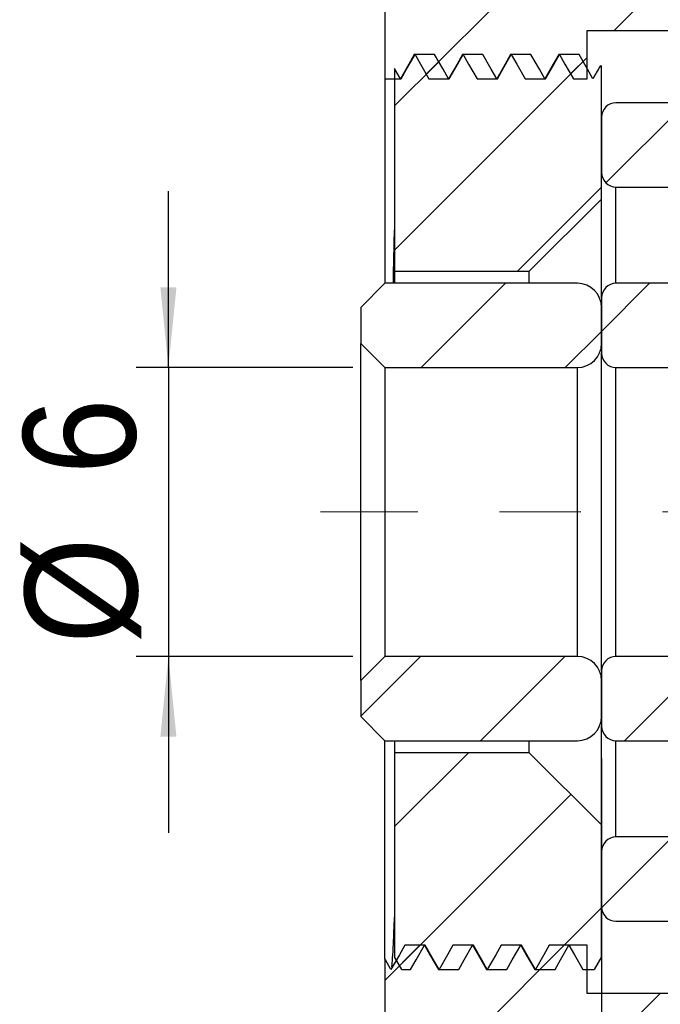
# Model space of a CAD drawing. Header units: millimetres. Extents: x 15 to 240, y 23 to 130.
# Tile 9 of 13: x 135 to 148, y 49 to 70. Entities that reach past the tile are written whole.
import ezdxf

# ---------------------------------------------------------------- set-up
doc = ezdxf.new("R2010")
doc.units = ezdxf.units.MM
doc.header["$LTSCALE"] = 0.666667
doc.linetypes.add('CENTERX2', pattern=[20.32, 12.7, -2.54, 2.54, -2.54])
doc.layers.add('FORMAT', color=7, linetype='Continuous')
doc.styles.add('SLDTEXTSTYLE0', font='GOTHIC.TTF', dxfattribs={"width": 0.913})
doc.dimstyles.new('SLDDIMSTYLE1', dxfattribs={"dimtxt": 2.333333, "dimasz": 1.666667, "dimexe": 0, "dimexo": 0.0625, "dimgap": 0.583333, "dimtad": 1, "dimrnd": 1e-09, "dimzin": 12, "dimdsep": 46, "dimtxsty": 'SLDTEXTSTYLE0', "dimsah": 1, "dimcen": 0.09, "dimadec": 0, "dimazin": 3, "dimtfac": 1, "dimtmove": 0, "dimatfit": 0, "dimfxl": 1, "dimfrac": 2, "dimtolj": 1, "dimtzin": 12, "dimarcsym": 0})
doc.dimstyles.new('SLDDIMSTYLE2', dxfattribs={"dimtxt": 2.333333, "dimasz": 1.666667, "dimexe": 0, "dimexo": 0.0625, "dimgap": 0.583333, "dimtad": 1, "dimrnd": 1e-09, "dimzin": 12, "dimdsep": 46, "dimtxsty": 'SLDTEXTSTYLE0', "dimsah": 1, "dimcen": 0.09, "dimadec": 0, "dimazin": 3, "dimtfac": 1, "dimtofl": 0, "dimtmove": 0, "dimatfit": 3, "dimfxl": 1, "dimfrac": 2, "dimtolj": 1, "dimtzin": 12, "dimarcsym": 0})
doc.dimstyles.new('SLDDIMSTYLE5', dxfattribs={"dimtxt": 2.333333, "dimasz": 1.666667, "dimexe": 0, "dimexo": 0.0625, "dimgap": 0.583333, "dimtad": 1, "dimdec": 1, "dimrnd": 1e-09, "dimzin": 12, "dimdsep": 46, "dimtxsty": 'SLDTEXTSTYLE0', "dimsah": 1, "dimcen": 0.09, "dimadec": 0, "dimazin": 3, "dimtfac": 1, "dimtdec": 1, "dimtofl": 0, "dimtmove": 0, "dimatfit": 3, "dimfxl": 1, "dimfrac": 2, "dimtolj": 1, "dimtzin": 12, "dimarcsym": 0})

# ---------------------------------------------------------------- blocks, each defined once
blk = doc.blocks.new('_D_4')
at = {"layer": 'FORMAT', "color": 7}
for p, q in [((137.878, 62.305), (137.878, 65.971)), ((141.706, 62.305), (137.211, 62.305)), ((137.878, 62.305), (137.878, 56.305)), ((141.706, 56.305), (137.211, 56.305)), ((137.878, 56.305), (137.878, 52.638))]:
    blk.add_line(p, q, dxfattribs=at)
for points in [[(137.878, 62.305), (138.045, 63.971), (137.711, 63.971)], [(137.878, 56.305), (137.711, 54.638), (138.045, 54.638)]]:
    blk.add_solid(points, dxfattribs=at)
at = {"layer": 'FORMAT', "color": 7, "attachment_point": 1, "rotation": 90, "style": 'SLDTEXTSTYLE0'}
for s, insert, char_height in [('6', (134.862, 60.083), 2.333), ('%%c', (134.898, 56.564), 2.3333)]:
    blk.add_mtext(s, dxfattribs=dict(at, insert=insert, char_height=char_height))
blk = doc.blocks.new('_D_9')
at = {"layer": 'FORMAT', "color": 7}
for p, q in [((146.873, 50.438), (146.873, 35.517)), ((142.373, 40.938), (142.373, 35.517)), ((142.373, 36.184), (135.723, 36.184)), ((142.373, 36.184), (146.873, 36.184))]:
    blk.add_line(p, q, dxfattribs=at)
for points in [[(142.373, 36.184), (144.04, 36.017), (144.04, 36.35)], [(146.873, 36.184), (145.206, 36.35), (145.206, 36.017)]]:
    blk.add_solid(points, dxfattribs=at)
at = {"layer": 'FORMAT', "color": 7, "insert": (135.723, 39.164), "char_height": 2.3333, "attachment_point": 1, "style": 'SLDTEXTSTYLE0'}
blk.add_mtext('4.5', dxfattribs=at)
blk = doc.blocks.new('_D_10')
at = {"layer": 'FORMAT', "color": 7}
for p, q in [((146.873, 54.188), (146.873, 35.517)), ((168.873, 52.188), (168.873, 35.517)), ((146.873, 36.184), (168.873, 36.184))]:
    blk.add_line(p, q, dxfattribs=at)
for points in [[(146.873, 36.184), (148.54, 36.017), (148.54, 36.35)], [(168.873, 36.184), (167.206, 36.35), (167.206, 36.017)]]:
    blk.add_solid(points, dxfattribs=at)
at = {"layer": 'FORMAT', "color": 7, "insert": (155.518, 39.164), "char_height": 2.3333, "attachment_point": 1, "style": 'SLDTEXTSTYLE0'}
blk.add_mtext('22', dxfattribs=at)

msp = doc.modelspace()

# ---------------------------------------------------------------- hatches: boundary and pattern name
at = {"linetype": 'Continuous', "lineweight": 18}
h = msp.add_hatch(dxfattribs=at)
h.set_pattern_fill('ANSI31', scale=0.66667, style=0)
edge = h.paths.add_edge_path(flags=0)
edge.add_spline(control_points=[(145.9996, 68.80476), (146.03726, 68.73954), (146.07492, 68.67433), (146.11258, 68.60911), (146.17116, 68.50766), (146.22974, 68.40621), (146.28833, 68.30476)], knot_values=[0, 0, 0, 0, 0.00022593, 0.00022593, 0.00022593, 0.00057737, 0.00057737, 0.00057737, 0.00057737], weights=[1, 1, 1, 1, 1, 1, 1], degree=3, periodic=0)
edge.add_line((146.28833, 68.30476), (146.57313, 68.30476))
edge.add_line((146.57313, 68.30476), (146.57313, 69.30476))
edge.add_line((146.57313, 69.30476), (148.37313, 69.30476))
edge.add_line((148.37313, 69.30476), (148.37313, 68.10476))
edge.add_line((148.37313, 68.10476), (148.67313, 67.80476))
edge.add_line((148.67313, 67.80476), (158.87313, 67.80476))
edge.add_line((158.87313, 67.80476), (158.87313, 66.35476))
edge.add_line((158.87313, 66.35476), (161.87313, 66.35476))
edge.add_line((161.87313, 66.35476), (162.37313, 66.85476))
edge.add_line((162.37313, 66.85476), (162.37313, 70.00476))
edge.add_line((162.37313, 70.00476), (162.07313, 70.30476))
edge.add_line((162.07313, 70.30476), (149.37313, 70.30476))
edge.add_line((149.37313, 70.30476), (149.37313, 71.30476))
edge.add_line((149.37313, 71.30476), (149.07313, 71.60476))
edge.add_line((149.07313, 71.60476), (146.67313, 71.60476))
edge.add_line((146.67313, 71.60476), (146.37313, 71.30476))
edge.add_line((146.37313, 71.30476), (146.37313, 70.05476))
edge.add_line((146.37313, 70.05476), (142.67313, 70.05476))
edge.add_line((142.67313, 70.05476), (142.37313, 69.75476))
edge.add_line((142.37313, 69.75476), (142.37313, 68.30476))
edge.add_line((142.37313, 68.30476), (142.71088, 68.30476))
edge.add_spline(control_points=[(142.71088, 68.30476), (142.74854, 68.36998), (142.7862, 68.43519), (142.82386, 68.50041), (142.88244, 68.60186), (142.94102, 68.70331), (142.9996, 68.80476)], knot_values=[0, 0, 0, 0, 0.00022593, 0.00022593, 0.00022593, 0.00057737, 0.00057737, 0.00057737, 0.00057737], weights=[1, 1, 1, 1, 1, 1, 1], degree=3, periodic=0)
edge.add_spline(control_points=[(142.9996, 68.80476), (143.03726, 68.73954), (143.07492, 68.67433), (143.11258, 68.60911), (143.17116, 68.50766), (143.22974, 68.40621), (143.28833, 68.30476)], knot_values=[0, 0, 0, 0, 0.00022593, 0.00022593, 0.00022593, 0.00057737, 0.00057737, 0.00057737, 0.00057737], weights=[1, 1, 1, 1, 1, 1, 1], degree=3, periodic=0)
edge.add_line((143.28833, 68.30476), (143.71088, 68.30476))
edge.add_spline(control_points=[(143.71088, 68.30476), (143.74854, 68.36998), (143.7862, 68.43519), (143.82386, 68.50041), (143.88244, 68.60186), (143.94102, 68.70331), (143.9996, 68.80476)], knot_values=[0, 0, 0, 0, 0.00022593, 0.00022593, 0.00022593, 0.00057737, 0.00057737, 0.00057737, 0.00057737], weights=[1, 1, 1, 1, 1, 1, 1], degree=3, periodic=0)
edge.add_spline(control_points=[(143.9996, 68.80476), (144.03726, 68.73954), (144.07492, 68.67433), (144.11258, 68.60911), (144.17116, 68.50766), (144.22974, 68.40621), (144.28833, 68.30476)], knot_values=[0, 0, 0, 0, 0.00022593, 0.00022593, 0.00022593, 0.00057737, 0.00057737, 0.00057737, 0.00057737], weights=[1, 1, 1, 1, 1, 1, 1], degree=3, periodic=0)
edge.add_line((144.28833, 68.30476), (144.71088, 68.30476))
edge.add_spline(control_points=[(144.71088, 68.30476), (144.74854, 68.36998), (144.7862, 68.43519), (144.82386, 68.50041), (144.88244, 68.60186), (144.94102, 68.70331), (144.9996, 68.80476)], knot_values=[0, 0, 0, 0, 0.00022593, 0.00022593, 0.00022593, 0.00057737, 0.00057737, 0.00057737, 0.00057737], weights=[1, 1, 1, 1, 1, 1, 1], degree=3, periodic=0)
edge.add_spline(control_points=[(144.9996, 68.80476), (145.03726, 68.73954), (145.07492, 68.67433), (145.11258, 68.60911), (145.17116, 68.50766), (145.22974, 68.40621), (145.28833, 68.30476)], knot_values=[0, 0, 0, 0, 0.00022593, 0.00022593, 0.00022593, 0.00057737, 0.00057737, 0.00057737, 0.00057737], weights=[1, 1, 1, 1, 1, 1, 1], degree=3, periodic=0)
edge.add_line((145.28833, 68.30476), (145.71088, 68.30476))
edge.add_spline(control_points=[(145.71088, 68.30476), (145.74854, 68.36998), (145.7862, 68.43519), (145.82386, 68.50041), (145.88244, 68.60186), (145.94102, 68.70331), (145.9996, 68.80476)], knot_values=[0, 0, 0, 0, 0.00022593, 0.00022593, 0.00022593, 0.00057737, 0.00057737, 0.00057737, 0.00057737], weights=[1, 1, 1, 1, 1, 1, 1], degree=3, periodic=0)
h = msp.add_hatch(dxfattribs=at)
h.set_pattern_fill('ANSI31', scale=0.66667, style=0)
edge = h.paths.add_edge_path(flags=0)
edge.add_spline(control_points=[(143.6958, 68.30476), (143.65813, 68.36997), (143.62047, 68.43519), (143.58281, 68.50041), (143.52423, 68.60186), (143.46564, 68.70331), (143.40706, 68.80476)], knot_values=[0, 0, 0, 0, 0.00022593, 0.00022593, 0.00022593, 0.00057738, 0.00057738, 0.00057738, 0.00057738], weights=[1, 1, 1, 1, 1, 1, 1], degree=3, periodic=0)
edge.add_line((143.40706, 68.80476), (142.98449, 68.80476))
edge.add_spline(control_points=[(142.98449, 68.80476), (142.94683, 68.73954), (142.90918, 68.67432), (142.87152, 68.6091), (142.81295, 68.50766), (142.75437, 68.40621), (142.6958, 68.30476)], knot_values=[0, 0, 0, 0, 0.00022593, 0.00022593, 0.00022593, 0.00057736, 0.00057736, 0.00057736, 0.00057736], weights=[1, 1, 1, 1, 1, 1, 1], degree=3, periodic=0)
edge.add_spline(control_points=[(142.6958, 68.30476), (142.65813, 68.36997), (142.62047, 68.43519), (142.58281, 68.50041), (142.57959, 68.50599), (142.57636, 68.51158), (142.57313, 68.51717)], knot_values=[0, 0, 0, 0, 0.00022593, 0.00022593, 0.00022593, 0.00024528, 0.00024528, 0.00024528, 0.00024528], weights=[1, 1, 1, 1, 1, 1, 1], degree=3, periodic=0)
edge.add_line((142.57313, 68.51717), (142.57313, 64.30476))
edge.add_line((142.57313, 64.30476), (145.37313, 64.30476))
edge.add_line((145.37313, 64.30476), (146.87313, 65.80476))
edge.add_line((146.87313, 65.80476), (146.87313, 68.54457))
edge.add_line((146.87313, 68.54457), (146.8537, 68.57824))
edge.add_spline(control_points=[(146.8537, 68.57824), (146.80106, 68.48708), (146.74843, 68.39592), (146.6958, 68.30476)], knot_values=[0.00026157, 0.00026157, 0.00026157, 0.00026157, 0.00057736, 0.00057736, 0.00057736, 0.00057736], weights=[1, 1, 1, 1], degree=3, periodic=0)
edge.add_spline(control_points=[(146.6958, 68.30476), (146.65813, 68.36997), (146.62047, 68.43519), (146.58281, 68.50041), (146.52423, 68.60186), (146.46564, 68.70331), (146.40706, 68.80476)], knot_values=[0, 0, 0, 0, 0.00022593, 0.00022593, 0.00022593, 0.00057738, 0.00057738, 0.00057738, 0.00057738], weights=[1, 1, 1, 1, 1, 1, 1], degree=3, periodic=0)
edge.add_line((146.40706, 68.80476), (145.98449, 68.80476))
edge.add_spline(control_points=[(145.98449, 68.80476), (145.94683, 68.73954), (145.90918, 68.67432), (145.87152, 68.6091), (145.81295, 68.50766), (145.75437, 68.40621), (145.6958, 68.30476)], knot_values=[0, 0, 0, 0, 0.00022593, 0.00022593, 0.00022593, 0.00057736, 0.00057736, 0.00057736, 0.00057736], weights=[1, 1, 1, 1, 1, 1, 1], degree=3, periodic=0)
edge.add_spline(control_points=[(145.6958, 68.30476), (145.65813, 68.36997), (145.62047, 68.43519), (145.58281, 68.50041), (145.52423, 68.60186), (145.46564, 68.70331), (145.40706, 68.80476)], knot_values=[0, 0, 0, 0, 0.00022593, 0.00022593, 0.00022593, 0.00057738, 0.00057738, 0.00057738, 0.00057738], weights=[1, 1, 1, 1, 1, 1, 1], degree=3, periodic=0)
edge.add_line((145.40706, 68.80476), (144.98449, 68.80476))
edge.add_spline(control_points=[(144.98449, 68.80476), (144.94683, 68.73954), (144.90918, 68.67432), (144.87152, 68.6091), (144.81295, 68.50766), (144.75437, 68.40621), (144.6958, 68.30476)], knot_values=[0, 0, 0, 0, 0.00022593, 0.00022593, 0.00022593, 0.00057736, 0.00057736, 0.00057736, 0.00057736], weights=[1, 1, 1, 1, 1, 1, 1], degree=3, periodic=0)
edge.add_spline(control_points=[(144.6958, 68.30476), (144.65813, 68.36997), (144.62047, 68.43519), (144.58281, 68.50041), (144.52423, 68.60186), (144.46564, 68.70331), (144.40706, 68.80476)], knot_values=[0, 0, 0, 0, 0.00022593, 0.00022593, 0.00022593, 0.00057738, 0.00057738, 0.00057738, 0.00057738], weights=[1, 1, 1, 1, 1, 1, 1], degree=3, periodic=0)
edge.add_line((144.40706, 68.80476), (143.98449, 68.80476))
edge.add_spline(control_points=[(143.98449, 68.80476), (143.94683, 68.73954), (143.90918, 68.67432), (143.87152, 68.6091), (143.81295, 68.50766), (143.75437, 68.40621), (143.6958, 68.30476)], knot_values=[0, 0, 0, 0, 0.00022593, 0.00022593, 0.00022593, 0.00057736, 0.00057736, 0.00057736, 0.00057736], weights=[1, 1, 1, 1, 1, 1, 1], degree=3, periodic=0)
h = msp.add_hatch(dxfattribs=at)
h.set_pattern_fill('ANSI31', scale=0.66667, style=0)
edge = h.paths.add_edge_path(flags=0)
edge.add_line((152.87313, 66.35476), (152.87313, 67.50476))
edge.add_arc((152.57313, 67.50476), 0.3, 0, 90)
edge.add_line((152.57313, 67.80476), (147.17313, 67.80476))
edge.add_arc((147.17313, 67.50476), 0.3, 90, 180)
edge.add_line((146.87313, 67.50476), (146.87313, 66.35476))
edge.add_arc((147.17313, 66.35476), 0.3, 180, 270)
edge.add_line((147.17313, 66.05476), (148.7551, 66.05476))
edge.add_arc((149.87313, 65.05476), 1.5, 41.810315, 138.189685, ccw=False)
edge.add_line((150.99117, 66.05476), (152.57313, 66.05476))
edge.add_arc((152.57313, 66.35476), 0.3, 270, 360)
h = msp.add_hatch(dxfattribs=at)
h.set_pattern_fill('ANSI31', scale=0.66667, style=0)
edge = h.paths.add_edge_path(flags=0)
edge.add_line((141.87313, 62.80476), (142.37313, 62.30476))
edge.add_line((142.37313, 62.30476), (146.37313, 62.30476))
edge.add_arc((146.37313, 62.80476), 0.5, 270, 360)
edge.add_line((146.87313, 62.80476), (146.87313, 63.55476))
edge.add_arc((146.37313, 63.55476), 0.5, 0, 90)
edge.add_line((146.37313, 64.05476), (142.37313, 64.05476))
edge.add_line((142.37313, 64.05476), (141.87313, 63.55476))
edge.add_line((141.87313, 63.55476), (141.87313, 62.80476))
h = msp.add_hatch(dxfattribs=at)
h.set_pattern_fill('ANSI31', scale=0.66667, style=0)
edge = h.paths.add_edge_path(flags=0)
edge.add_line((152.57313, 64.05476), (150.99117, 64.05476))
edge.add_arc((149.87313, 65.05476), 1.5, 221.810315, 318.189685, ccw=False)
edge.add_line((148.7551, 64.05476), (147.17313, 64.05476))
edge.add_arc((147.17313, 63.75476), 0.3, 90, 180)
edge.add_line((146.87313, 63.75476), (146.87313, 62.60476))
edge.add_arc((147.17313, 62.60476), 0.3, 180, 270)
edge.add_line((147.17313, 62.30476), (152.57313, 62.30476))
edge.add_arc((152.57313, 62.60476), 0.3, 270, 360)
edge.add_line((152.87313, 62.60476), (152.87313, 63.75476))
edge.add_arc((152.57313, 63.75476), 0.3, 0, 90)
h = msp.add_hatch(dxfattribs=at)
h.set_pattern_fill('ANSI31', scale=0.66667, style=0)
edge = h.paths.add_edge_path(flags=0)
edge.add_line((142.37313, 56.30476), (141.87313, 55.80476))
edge.add_line((141.87313, 55.80476), (141.87313, 55.05476))
edge.add_line((141.87313, 55.05476), (142.37313, 54.55476))
edge.add_line((142.37313, 54.55476), (146.37313, 54.55476))
edge.add_arc((146.37313, 55.05476), 0.5, 270, 360)
edge.add_line((146.87313, 55.05476), (146.87313, 55.80476))
edge.add_arc((146.37313, 55.80476), 0.5, 0, 90)
edge.add_line((146.37313, 56.30476), (142.37313, 56.30476))
h = msp.add_hatch(dxfattribs=at)
h.set_pattern_fill('ANSI31', scale=0.66667, style=0)
edge = h.paths.add_edge_path(flags=0)
edge.add_line((147.17313, 54.55476), (148.7551, 54.55476))
edge.add_arc((149.87313, 53.55476), 1.5, 41.810315, 138.189685, ccw=False)
edge.add_line((150.99117, 54.55476), (152.57313, 54.55476))
edge.add_arc((152.57313, 54.85476), 0.3, 270, 360)
edge.add_line((152.87313, 54.85476), (152.87313, 56.00476))
edge.add_arc((152.57313, 56.00476), 0.3, 0, 90)
edge.add_line((152.57313, 56.30476), (147.17313, 56.30476))
edge.add_arc((147.17313, 56.00476), 0.3, 90, 180)
edge.add_line((146.87313, 56.00476), (146.87313, 54.85476))
edge.add_arc((147.17313, 54.85476), 0.3, 180, 270)
h = msp.add_hatch(dxfattribs=at)
h.set_pattern_fill('ANSI31', scale=0.66667, style=0)
edge = h.paths.add_edge_path(flags=0)
edge.add_line((144.48449, 49.80476), (144.90706, 49.80476))
edge.add_spline(control_points=[(144.90706, 49.80476), (144.94472, 49.86998), (144.98238, 49.93519), (145.02004, 50.00041), (145.07862, 50.10186), (145.13721, 50.20331), (145.1958, 50.30476)], knot_values=[0, 0, 0, 0, 0.00022593, 0.00022593, 0.00022593, 0.00057738, 0.00057738, 0.00057738, 0.00057738], weights=[1, 1, 1, 1, 1, 1, 1], degree=3, periodic=0)
edge.add_spline(control_points=[(145.1958, 50.30476), (145.23345, 50.23954), (145.27111, 50.17432), (145.30877, 50.10911), (145.36734, 50.00766), (145.42592, 49.90621), (145.48449, 49.80476)], knot_values=[0, 0, 0, 0, 0.00022593, 0.00022593, 0.00022593, 0.00057736, 0.00057736, 0.00057736, 0.00057736], weights=[1, 1, 1, 1, 1, 1, 1], degree=3, periodic=0)
edge.add_line((145.48449, 49.80476), (145.90706, 49.80476))
edge.add_spline(control_points=[(145.90706, 49.80476), (145.94472, 49.86998), (145.98238, 49.93519), (146.02004, 50.00041), (146.07862, 50.10186), (146.13721, 50.20331), (146.1958, 50.30476)], knot_values=[0, 0, 0, 0, 0.00022593, 0.00022593, 0.00022593, 0.00057738, 0.00057738, 0.00057738, 0.00057738], weights=[1, 1, 1, 1, 1, 1, 1], degree=3, periodic=0)
edge.add_spline(control_points=[(146.1958, 50.30476), (146.23345, 50.23954), (146.27111, 50.17432), (146.30877, 50.10911), (146.36734, 50.00766), (146.42592, 49.90621), (146.48449, 49.80476)], knot_values=[0, 0, 0, 0, 0.00022593, 0.00022593, 0.00022593, 0.00057736, 0.00057736, 0.00057736, 0.00057736], weights=[1, 1, 1, 1, 1, 1, 1], degree=3, periodic=0)
edge.add_line((146.48449, 49.80476), (146.72291, 49.80476))
edge.add_line((146.72291, 49.80476), (146.87313, 50.06495))
edge.add_line((146.87313, 50.06495), (146.87313, 52.80476))
edge.add_line((146.87313, 52.80476), (145.37313, 54.30476))
edge.add_line((145.37313, 54.30476), (142.57313, 54.30476))
edge.add_line((142.57313, 54.30476), (142.57313, 50.06495))
edge.add_line((142.57313, 50.06495), (142.72335, 49.80476))
edge.add_line((142.72335, 49.80476), (142.90706, 49.80476))
edge.add_spline(control_points=[(142.90706, 49.80476), (142.94472, 49.86998), (142.98238, 49.93519), (143.02004, 50.00041), (143.07862, 50.10186), (143.13721, 50.20331), (143.1958, 50.30476)], knot_values=[0, 0, 0, 0, 0.00022593, 0.00022593, 0.00022593, 0.00057738, 0.00057738, 0.00057738, 0.00057738], weights=[1, 1, 1, 1, 1, 1, 1], degree=3, periodic=0)
edge.add_spline(control_points=[(143.1958, 50.30476), (143.23345, 50.23954), (143.27111, 50.17432), (143.30877, 50.10911), (143.36734, 50.00766), (143.42592, 49.90621), (143.48449, 49.80476)], knot_values=[0, 0, 0, 0, 0.00022593, 0.00022593, 0.00022593, 0.00057736, 0.00057736, 0.00057736, 0.00057736], weights=[1, 1, 1, 1, 1, 1, 1], degree=3, periodic=0)
edge.add_line((143.48449, 49.80476), (143.90706, 49.80476))
edge.add_spline(control_points=[(143.90706, 49.80476), (143.94472, 49.86998), (143.98238, 49.93519), (144.02004, 50.00041), (144.07862, 50.10186), (144.13721, 50.20331), (144.1958, 50.30476)], knot_values=[0, 0, 0, 0, 0.00022593, 0.00022593, 0.00022593, 0.00057738, 0.00057738, 0.00057738, 0.00057738], weights=[1, 1, 1, 1, 1, 1, 1], degree=3, periodic=0)
edge.add_spline(control_points=[(144.1958, 50.30476), (144.23345, 50.23954), (144.27111, 50.17432), (144.30877, 50.10911), (144.36734, 50.00766), (144.42592, 49.90621), (144.48449, 49.80476)], knot_values=[0, 0, 0, 0, 0.00022593, 0.00022593, 0.00022593, 0.00057736, 0.00057736, 0.00057736, 0.00057736], weights=[1, 1, 1, 1, 1, 1, 1], degree=3, periodic=0)
h = msp.add_hatch(dxfattribs=at)
h.set_pattern_fill('ANSI31', scale=0.66667, style=0)
edge = h.paths.add_edge_path(flags=0)
edge.add_line((147.17313, 50.80476), (152.57313, 50.80476))
edge.add_arc((152.57313, 51.10476), 0.3, 270, 360)
edge.add_line((152.87313, 51.10476), (152.87313, 52.25476))
edge.add_arc((152.57313, 52.25476), 0.3, 360, 450)
edge.add_line((152.57313, 52.55476), (150.99117, 52.55476))
edge.add_arc((149.87313, 53.55476), 1.5, 221.810315, 318.189685, ccw=False)
edge.add_line((148.7551, 52.55476), (147.17313, 52.55476))
edge.add_arc((147.17313, 52.25476), 0.3, 90, 180)
edge.add_line((146.87313, 52.25476), (146.87313, 51.10476))
edge.add_arc((147.17313, 51.10476), 0.3, 180, 270)
h = msp.add_hatch(dxfattribs=at)
h.set_pattern_fill('ANSI31', scale=0.66667, style=0)
edge = h.paths.add_edge_path(flags=0)
edge.add_line((148.37313, 49.30476), (146.57313, 49.30476))
edge.add_line((146.57313, 49.30476), (146.57313, 50.30476))
edge.add_line((146.57313, 50.30476), (145.78833, 50.30476))
edge.add_spline(control_points=[(145.78833, 50.30476), (145.75067, 50.23954), (145.71301, 50.17433), (145.67535, 50.10911), (145.61677, 50.00766), (145.55818, 49.90621), (145.4996, 49.80476)], knot_values=[0, 0, 0, 0, 0.00022593, 0.00022593, 0.00022593, 0.00057737, 0.00057737, 0.00057737, 0.00057737], weights=[1, 1, 1, 1, 1, 1, 1], degree=3, periodic=0)
edge.add_spline(control_points=[(145.4996, 49.80476), (145.46195, 49.86998), (145.42429, 49.93519), (145.38663, 50.00041), (145.32805, 50.10186), (145.26946, 50.20331), (145.21088, 50.30476)], knot_values=[0, 0, 0, 0, 0.00022593, 0.00022593, 0.00022593, 0.00057737, 0.00057737, 0.00057737, 0.00057737], weights=[1, 1, 1, 1, 1, 1, 1], degree=3, periodic=0)
edge.add_line((145.21088, 50.30476), (144.78833, 50.30476))
edge.add_spline(control_points=[(144.78833, 50.30476), (144.75067, 50.23954), (144.71301, 50.17433), (144.67535, 50.10911), (144.61677, 50.00766), (144.55818, 49.90621), (144.4996, 49.80476)], knot_values=[0, 0, 0, 0, 0.00022593, 0.00022593, 0.00022593, 0.00057737, 0.00057737, 0.00057737, 0.00057737], weights=[1, 1, 1, 1, 1, 1, 1], degree=3, periodic=0)
edge.add_spline(control_points=[(144.4996, 49.80476), (144.46195, 49.86998), (144.42429, 49.93519), (144.38663, 50.00041), (144.32805, 50.10186), (144.26946, 50.20331), (144.21088, 50.30476)], knot_values=[0, 0, 0, 0, 0.00022593, 0.00022593, 0.00022593, 0.00057737, 0.00057737, 0.00057737, 0.00057737], weights=[1, 1, 1, 1, 1, 1, 1], degree=3, periodic=0)
edge.add_line((144.21088, 50.30476), (143.78833, 50.30476))
edge.add_spline(control_points=[(143.78833, 50.30476), (143.75067, 50.23954), (143.71301, 50.17433), (143.67535, 50.10911), (143.61677, 50.00766), (143.55818, 49.90621), (143.4996, 49.80476)], knot_values=[0, 0, 0, 0, 0.00022593, 0.00022593, 0.00022593, 0.00057737, 0.00057737, 0.00057737, 0.00057737], weights=[1, 1, 1, 1, 1, 1, 1], degree=3, periodic=0)
edge.add_spline(control_points=[(143.4996, 49.80476), (143.46195, 49.86998), (143.42429, 49.93519), (143.38663, 50.00041), (143.32805, 50.10186), (143.26946, 50.20331), (143.21088, 50.30476)], knot_values=[0, 0, 0, 0, 0.00022593, 0.00022593, 0.00022593, 0.00057737, 0.00057737, 0.00057737, 0.00057737], weights=[1, 1, 1, 1, 1, 1, 1], degree=3, periodic=0)
edge.add_line((143.21088, 50.30476), (142.78833, 50.30476))
edge.add_spline(control_points=[(142.78833, 50.30476), (142.75067, 50.23954), (142.71301, 50.17433), (142.67535, 50.10911), (142.61677, 50.00766), (142.55818, 49.90621), (142.4996, 49.80476)], knot_values=[0, 0, 0, 0, 0.00022593, 0.00022593, 0.00022593, 0.00057737, 0.00057737, 0.00057737, 0.00057737], weights=[1, 1, 1, 1, 1, 1, 1], degree=3, periodic=0)
edge.add_spline(control_points=[(142.4996, 49.80476), (142.46195, 49.86998), (142.42429, 49.93519), (142.38663, 50.00041), (142.38213, 50.0082), (142.37763, 50.01599), (142.37313, 50.02378)], knot_values=[0, 0, 0, 0, 0.00022593, 0.00022593, 0.00022593, 0.00025291, 0.00025291, 0.00025291, 0.00025291], weights=[1, 1, 1, 1, 1, 1, 1], degree=3, periodic=0)
edge.add_line((142.37313, 50.02378), (142.37313, 48.85476))
edge.add_line((142.37313, 48.85476), (142.67313, 48.55476))
edge.add_line((142.67313, 48.55476), (146.37313, 48.55476))
edge.add_line((146.37313, 48.55476), (146.37313, 47.30476))
edge.add_line((146.37313, 47.30476), (146.67313, 47.00476))
edge.add_line((146.67313, 47.00476), (149.07313, 47.00476))
edge.add_line((149.07313, 47.00476), (149.37313, 47.30476))
edge.add_line((149.37313, 47.30476), (149.37313, 48.30476))
edge.add_line((149.37313, 48.30476), (162.07313, 48.30476))
edge.add_line((162.07313, 48.30476), (162.37313, 48.60476))
edge.add_line((162.37313, 48.60476), (162.37313, 51.75476))
edge.add_line((162.37313, 51.75476), (161.87313, 52.25476))
edge.add_line((161.87313, 52.25476), (158.87313, 52.25476))
edge.add_line((158.87313, 52.25476), (158.87313, 50.80476))
edge.add_line((158.87313, 50.80476), (148.67313, 50.80476))
edge.add_line((148.67313, 50.80476), (148.37313, 50.50476))
edge.add_line((148.37313, 50.50476), (148.37313, 49.30476))

# ---------------------------------------------------------------- linework, layer by layer
at = {"color": 7, "linetype": 'Continuous', "lineweight": 25}
for p, q in [((142.37313, 69.75476), (142.37313, 68.30476)), ((146.57313, 69.30476), (148.37313, 69.30476)), ((146.57313, 68.30476), (146.57313, 69.30476)), ((143.40706, 68.80476), (142.98449, 68.80476)), ((144.40706, 68.80476), (143.98449, 68.80476)), ((145.40706, 68.80476), (144.98449, 68.80476)), ((146.40706, 68.80476), (145.98449, 68.80476)), ((142.57313, 68.51717), (142.57313, 64.30476)), ((146.8537, 68.57824), (146.6958, 68.30476)), ((146.8512, 68.57135), (146.8537, 68.57824)), ((146.8537, 68.57824), (146.87313, 68.54457)), ((146.87313, 65.80476), (146.87313, 68.54457)), ((142.37313, 68.30476), (142.71088, 68.30476)), ((142.37313, 68.30476), (142.37313, 64.05476)), ((143.28833, 68.30476), (143.71088, 68.30476)), ((144.28833, 68.30476), (144.71088, 68.30476)), ((145.28833, 68.30476), (145.71088, 68.30476)), ((146.28833, 68.30476), (146.57313, 68.30476)), ((152.57313, 67.80476), (147.17313, 67.80476)), ((146.87313, 67.50476), (146.87313, 66.35476)), ((147.17313, 66.05476), (148.7551, 66.05476)), ((146.87313, 65.80476), (145.37313, 64.30476)), ((146.87313, 63.75476), (146.87313, 65.80476)), ((142.57313, 64.30476), (145.37313, 64.30476)), ((142.57313, 64.30476), (142.57313, 64.05476)), ((145.37313, 64.05476), (145.37313, 64.30476)), ((141.87313, 63.55476), (142.37313, 64.05476)), ((146.37313, 64.05476), (142.37313, 64.05476)), ((148.7551, 64.05476), (147.17313, 64.05476)), ((146.87313, 63.75476), (146.87313, 62.60476)), ((141.87313, 63.55476), (141.87313, 62.80476)), ((146.87313, 62.80476), (146.87313, 63.55476)), ((142.37313, 62.30476), (141.87313, 62.80476)), ((141.87313, 55.80476), (141.87313, 62.80476)), ((146.87313, 56.00476), (146.87313, 62.60476)), ((142.37313, 62.30476), (142.37313, 56.30476)), ((142.37313, 62.30476), (146.37313, 62.30476)), ((146.37313, 56.30476), (146.37313, 62.30476)), ((147.17313, 56.30476), (147.17313, 62.30476)), ((147.17313, 62.30476), (152.57313, 62.30476)), ((141.87313, 55.80476), (142.37313, 56.30476)), ((146.37313, 56.30476), (142.37313, 56.30476)), ((152.57313, 56.30476), (147.17313, 56.30476)), ((146.87313, 56.00476), (146.87313, 54.85476)), ((141.87313, 55.80476), (141.87313, 55.05476)), ((146.87313, 55.05476), (146.87313, 55.80476)), ((142.37313, 54.55476), (141.87313, 55.05476)), ((146.87313, 52.80476), (146.87313, 54.85476)), ((142.37313, 54.55476), (146.37313, 54.55476)), ((142.57313, 54.55476), (142.57313, 54.30476)), ((145.37313, 54.30476), (145.37313, 54.55476)), ((147.17313, 54.55476), (148.7551, 54.55476)), ((145.37313, 54.30476), (142.57313, 54.30476)), ((142.57313, 54.30476), (142.57313, 50.06495)), ((145.37313, 54.30476), (146.87313, 52.80476)), ((146.87313, 50.06495), (146.87313, 52.80476)), ((148.7551, 52.55476), (147.17313, 52.55476)), ((146.87313, 52.25476), (146.87313, 51.10476)), ((147.17313, 50.80476), (152.57313, 50.80476)), ((143.21088, 50.30476), (142.78833, 50.30476)), ((144.21088, 50.30476), (143.78833, 50.30476)), ((145.21088, 50.30476), (144.78833, 50.30476)), ((146.57313, 50.30476), (145.78833, 50.30476)), ((146.57313, 49.30476), (146.57313, 50.30476)), ((142.37313, 50.02378), (142.37313, 48.85476)), ((142.72335, 49.80476), (142.57313, 50.06495)), ((146.87313, 50.06495), (146.72291, 49.80476)), ((142.72335, 49.80476), (142.90706, 49.80476)), ((143.48449, 49.80476), (143.90706, 49.80476)), ((144.48449, 49.80476), (144.90706, 49.80476)), ((145.48449, 49.80476), (145.90706, 49.80476)), ((146.48449, 49.80476), (146.72291, 49.80476)), ((148.37313, 49.30476), (146.57313, 49.30476))]:
    msp.add_line(p, q, dxfattribs=at)
at = {"color": 8, "linetype": 'Continuous', "lineweight": 25}
for p, q in [((147.17313, 64.05476), (147.17313, 66.05476)), ((147.17313, 52.55476), (147.17313, 54.55476))]:
    msp.add_line(p, q, dxfattribs=at)
at = {"color": 7, "linetype": 'Continuous', "lineweight": 25, "flags": 128}
for points in [[(142.98449, 68.80476), (142.87152, 68.6091), (142.6958, 68.30476)], [(142.71088, 68.30476), (142.82386, 68.50041), (142.9996, 68.80476)], [(142.9996, 68.80476), (143.11258, 68.60911), (143.28833, 68.30476)], [(143.6958, 68.30476), (143.58281, 68.50041), (143.40706, 68.80476)], [(143.98449, 68.80476), (143.87152, 68.6091), (143.6958, 68.30476)], [(143.71088, 68.30476), (143.82386, 68.50041), (143.9996, 68.80476)], [(143.9996, 68.80476), (144.11258, 68.60911), (144.28833, 68.30476)], [(144.6958, 68.30476), (144.58281, 68.50041), (144.40706, 68.80476)], [(144.98449, 68.80476), (144.87152, 68.6091), (144.6958, 68.30476)], [(144.71088, 68.30476), (144.82386, 68.50041), (144.9996, 68.80476)], [(144.9996, 68.80476), (145.11258, 68.60911), (145.28833, 68.30476)], [(145.6958, 68.30476), (145.58281, 68.50041), (145.40706, 68.80476)], [(145.98449, 68.80476), (145.87152, 68.6091), (145.6958, 68.30476)], [(145.71088, 68.30476), (145.82386, 68.50041), (145.9996, 68.80476)], [(145.9996, 68.80476), (146.11258, 68.60911), (146.28833, 68.30476)], [(146.6958, 68.30476), (146.58281, 68.50041), (146.40706, 68.80476)], [(142.6958, 68.30476), (142.58281, 68.50041), (142.57313, 68.51717)], [(142.78833, 50.30476), (142.67535, 50.10911), (142.4996, 49.80476)], [(142.90706, 49.80476), (143.02004, 50.00041), (143.1958, 50.30476)], [(143.1958, 50.30476), (143.30877, 50.10911), (143.48449, 49.80476)], [(143.4996, 49.80476), (143.38663, 50.00041), (143.21088, 50.30476)], [(143.78833, 50.30476), (143.67535, 50.10911), (143.4996, 49.80476)], [(143.90706, 49.80476), (144.02004, 50.00041), (144.1958, 50.30476)], [(144.1958, 50.30476), (144.30877, 50.10911), (144.48449, 49.80476)], [(144.4996, 49.80476), (144.38663, 50.00041), (144.21088, 50.30476)], [(144.78833, 50.30476), (144.67535, 50.10911), (144.4996, 49.80476)], [(144.90706, 49.80476), (145.02004, 50.00041), (145.1958, 50.30476)], [(145.1958, 50.30476), (145.30877, 50.10911), (145.48449, 49.80476)], [(145.4996, 49.80476), (145.38663, 50.00041), (145.21088, 50.30476)], [(145.78833, 50.30476), (145.67535, 50.10911), (145.4996, 49.80476)], [(145.90706, 49.80476), (146.02004, 50.00041), (146.1958, 50.30476)], [(146.1958, 50.30476), (146.30877, 50.10911), (146.48449, 49.80476)], [(142.4996, 49.80476), (142.38663, 50.00041), (142.37313, 50.02378)]]:
    msp.add_lwpolyline(points, dxfattribs=at)
at = {"color": 7, "linetype": 'Continuous', "lineweight": 25}
for centre, radius, start, end in [((147.17313, 67.50476), 0.3, 90, 180), ((147.17313, 66.35476), 0.3, 180, 270), ((146.37313, 63.55476), 0.5, 0, 90), ((147.17313, 63.75476), 0.3, 90, 180), ((146.37313, 62.80476), 0.5, 270, 0), ((147.17313, 62.60476), 0.3, 180, 270), ((146.37313, 55.80476), 0.5, 0, 90), ((147.17313, 56.00476), 0.3, 90, 180), ((146.37313, 55.05476), 0.5, 270, 0), ((147.17313, 54.85476), 0.3, 180, 270), ((147.17313, 52.25476), 0.3, 90, 180), ((147.17313, 51.10476), 0.3, 180, 270)]:
    msp.add_arc(centre, radius, start, end, dxfattribs=at)
for points, knots in [([(146.84824, 68.57306), (146.84388, 68.56551), (146.79264, 68.47681), (146.7414, 68.38811), (146.69453, 68.30696)], [0, 0, 0, 0, 0.08511134, 1, 1, 1, 1]), ([(142.54943, 64.05476), (142.54997, 64.08077), (142.55649, 64.39822), (142.56449, 64.77188), (142.57155, 65.08906), (142.57313, 65.16015)], [0, 0, 0, 0, 0.064770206, 0.79037937, 1, 1, 1, 1]), ([(142.37313, 50.02378), (142.37313, 50.03715), (142.37313, 50.06929), (142.37313, 50.23289), (142.37313, 50.52169), (142.37313, 50.92357), (142.37313, 51.43433), (142.37313, 52.04123), (142.37313, 52.76783), (142.37313, 53.59957), (142.37313, 54.24075), (142.37313, 54.55476)], [0, 0, 0, 0, 0.08071502, 0.19393586, 0.30751554, 0.42070979, 0.5323375, 0.64433399, 0.75596157, 0.88048404, 1, 1, 1, 1]), ([(142.51529, 49.85916), (142.5162, 49.8621), (142.52289, 49.88369), (142.53459, 50.03227), (142.55037, 50.31663), (142.56338, 50.60791), (142.57121, 50.83515), (142.57313, 50.8911)], [0, 0, 0, 0, 0.04522414, 0.33255492, 0.61585658, 0.90540924, 1, 1, 1, 1])]:
    msp.add_open_spline(points, degree=3, knots=knots, dxfattribs=at)
at = {"layer": 'FORMAT', "color": 7, "linetype": 'CENTERX2', "lineweight": 18}
msp.add_line((170.1514, 59.30476), (141.0398, 59.30476), dxfattribs=at)

# ---------------------------------------------------------------- dimensions: what is measured, and where the dimension line sits
at = {"layer": 'FORMAT', "color": 7}
dim = msp.add_linear_dim(base=(137.87812, 56.30476), p1=(142.37313, 62.30476), p2=(142.37313, 56.30476), angle=90, text='%%c<>', dimstyle='SLDDIMSTYLE1', dxfattribs=at)
dim.commit()
dim.dimension.update_dxf_attribs({"geometry": '_D_4', "text_midpoint": (137.87812, 59.18539), "dimtype": 160})
for base, p1, p2, dimstyle, picture, middle in [((168.87313, 36.18372), (146.87313, 54.85476), (168.87313, 52.85476), 'SLDDIMSTYLE2', '_D_10', (157.2423, 36.18372)), ((146.87313, 36.18372), (142.37313, 41.60476), (146.87313, 51.10476), 'SLDDIMSTYLE5', '_D_9', (137.87812, 36.18372))]:
    dim = msp.add_linear_dim(base=base, p1=p1, p2=p2, dimstyle=dimstyle, dxfattribs=at)
    dim.commit()
    dim.dimension.update_dxf_attribs({"geometry": picture, "text_midpoint": middle, "dimtype": 160})

doc.saveas('drawing.dxf')
